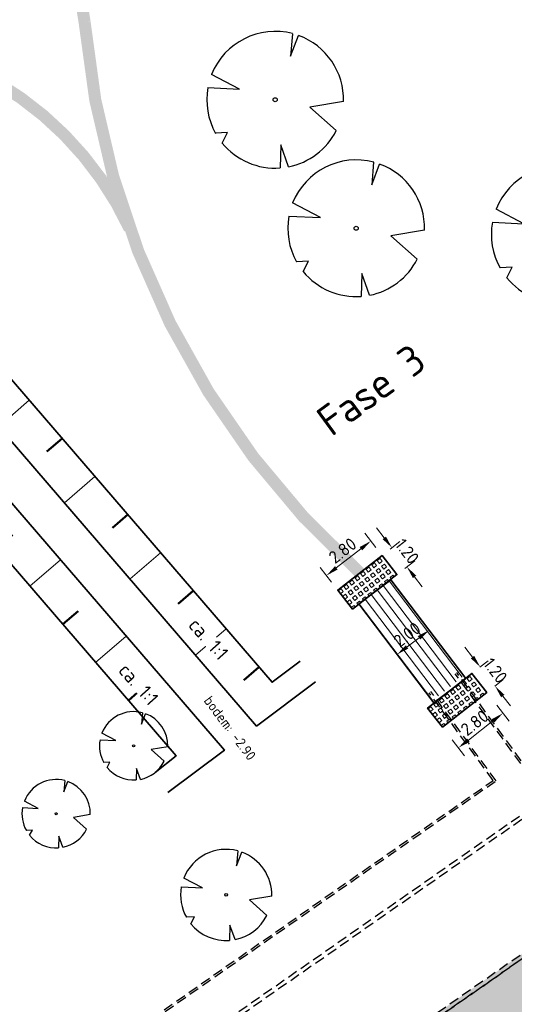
# Model space of a CAD drawing. Header units: metres. Extents: x 103263 to 106611, y 426963 to 428812.
# Tile 38 of 74: x 104373 to 104397, y 427781 to 427830. Entities that reach past the tile are written whole.
import ezdxf

# ---------------------------------------------------------------- set-up
doc = ezdxf.new("R2010")
doc.units = ezdxf.units.M
doc.linetypes.add('DASHED', pattern=[0.75, 0.5, -0.25])
for name, color, linetype, lineweight, true_color in [('loopplank', 7, 'Continuous', 0, 0x424242), ('N-WE-GR-BEPLANTING-A-250', 7, 'Continuous', 18, 0x00a500), ('N-WE-GR-GRAS-A-250', 7, 'Continuous', 18, 0x7ca500)]:
    doc.layers.add(name, color=color, linetype=linetype, lineweight=lineweight, true_color=true_color)
for name, color, linetype, lineweight in [('N-GV-GW-TALUD_TEEN-G', 3, 'Continuous', 35), ('N-WE-GR-BOOM-S', 7, 'Continuous', 25), ('N-WE-GW-HOOGTE_AFWERKHOOGTE-T25', 7, 'Continuous', 25), ('N-WE-GW-TALUD_KRUIN-G', 3, 'Continuous', 35), ('N-WE-GW-TALUDARCERING-S', 90, 'Continuous', 25), ('N-WE-GW-TALUDARCERING_KORT-G', 90, 'Continuous', 50), ('N-WE-GW-TALUDARCERING_LANG-G', 90, 'Continuous', 18), ('N-WE-KW-KUNSTWERK-DRAGLINESCHOTTEN-G', 7, 'Continuous', 35), ('N-WE-VH-KANTVERHARDING-G', 210, 'Continuous', 35), ('N-WE-VH-KANTVERHARDING-M', 7, 'Continuous', 18), ('N-WE-VH-VERHARDING_GRASBETONSTEEN-A-250', 72, 'Continuous', 18), ('toekomstig', 254, 'DASHED', 25)]:
    doc.layers.add(name, color=color, linetype=linetype, lineweight=lineweight)
doc.layers.add('N-WE-VH-VERHARDING-AP_GROEN4', color=7, linetype='Continuous', true_color=0x004700)
doc.layers.add('N-WE-VH-VERHARDING-AP_VOETPAD', color=7, linetype='Continuous', true_color=0x424242)
doc.styles.add('NLCS-ISO-M200-T25', font='NLCS-ISO.ttf', dxfattribs={"height": 0.5})
doc.styles.add('NLCS-ISO-M250-T25', font='NLCS-ISO.ttf', dxfattribs={"height": 0.625})
doc.dimstyles.new('NLCS-M250-T25-PIJL_L2_H1', dxfattribs={"dimscale": 0.25, "dimtxt": 2.5, "dimasz": 2.5, "dimexe": 2, "dimexo": 2, "dimgap": 0.7, "dimtad": 1, "dimzin": 0, "dimdsep": 46, "dimtxsty": 'NLCS-ISO-M250-T25', "dimcen": 0, "dimdle": 2, "dimclrd": 256, "dimclre": 256, "dimclrt": 256, "dimadec": 1, "dimazin": 0, "dimtfac": 1, "dimtdec": 3, "dimtofl": 0, "dimtmove": 0, "dimatfit": 3, "dimfxl": 2, "dimfxlon": 1, "dimtfillclr": 256, "dimtolj": 1, "dimtzin": 0, "dimlwd": -1, "dimlwe": -1, "dimarcsym": 0})

# ---------------------------------------------------------------- blocks, each defined once
blk = doc.blocks.new('*U346')
at = {"ltscale": 20, "flags": 128}
for points in [[(0.579, 2.19), (0.513, 1.443), (0.778, 2.128)], [(-2.229, 0.403), (-1.184, 0.353), (-2.105, 0.838)], [(2.265, -0.058), (1.153, -0.248), (2.022, -1.021)], [(-1.754, -1.434), (-1.576, -1.088), (-1.973, -1.113)], [(0.446, -2.221), (0.189, -1.499), (0.162, -2.26)]]:
    blk.add_lwpolyline(points, dxfattribs=at)
blk.add_lwpolyline([(2.265, -0.058, 0.321944), (0.778, 2.128, 0.321944)], format="xyb", dxfattribs=at)
blk.add_circle((0, 0), 0.0675)
at = {"ltscale": 20}
for start, end in [(75.1844, 158.299), (169.749, 209.4302), (219.2667, 274.1068), (281.3601, 333.2046)]:
    blk.add_arc((0, 0), 2.266, start, end, dxfattribs=at)
blk = doc.blocks.new('*U227')
at = {"ltscale": 20, "flags": 128}
for points in [[(0.579, 2.19), (0.513, 1.443), (0.778, 2.128)], [(-2.229, 0.403), (-1.184, 0.353), (-2.105, 0.838)], [(2.265, -0.058), (1.153, -0.248), (2.022, -1.021)], [(-1.754, -1.434), (-1.576, -1.088), (-1.973, -1.113)], [(0.446, -2.221), (0.189, -1.499), (0.162, -2.26)]]:
    blk.add_lwpolyline(points, dxfattribs=at)
blk.add_lwpolyline([(2.265, -0.058, 0.321944), (0.778, 2.128, 0.321944)], format="xyb", dxfattribs=at)
blk.add_circle((0, 0), 0.0675)
at = {"ltscale": 20}
for start, end in [(75.18441, 158.29895), (169.74905, 209.43023), (281.36007, 333.20465), (219.26669, 274.10684)]:
    blk.add_arc((0, 0), 2.266, start, end, dxfattribs=at)
blk = doc.blocks.new('*U228')
at = {"ltscale": 20, "flags": 128}
for points in [[(0.579, 2.19), (0.513, 1.443), (0.778, 2.128)], [(-2.229, 0.403), (-1.184, 0.353), (-2.105, 0.838)], [(2.265, -0.058), (1.153, -0.248), (2.022, -1.021)], [(-1.754, -1.434), (-1.576, -1.088), (-1.973, -1.113)], [(0.446, -2.221), (0.189, -1.499), (0.162, -2.26)]]:
    blk.add_lwpolyline(points, dxfattribs=at)
blk.add_lwpolyline([(2.265, -0.058, 0.321944), (0.778, 2.128, 0.321944)], format="xyb", dxfattribs=at)
blk.add_circle((0, 0), 0.0675)
at = {"ltscale": 20}
for start, end in [(75.1844, 158.299), (169.749, 209.4302), (281.3601, 333.2046), (219.2667, 274.1068)]:
    blk.add_arc((0, 0), 2.266, start, end, dxfattribs=at)
blk = doc.blocks.new('*U229')
at = {"ltscale": 20, "flags": 128}
for points in [[(0.579, 2.19), (0.513, 1.443), (0.778, 2.128)], [(-2.229, 0.403), (-1.184, 0.353), (-2.105, 0.838)], [(2.265, -0.058), (1.153, -0.248), (2.022, -1.021)], [(-1.754, -1.434), (-1.576, -1.088), (-1.973, -1.113)], [(0.446, -2.221), (0.189, -1.499), (0.162, -2.26)]]:
    blk.add_lwpolyline(points, dxfattribs=at)
blk.add_lwpolyline([(2.265, -0.058, 0.321944), (0.778, 2.128, 0.321944)], format="xyb", dxfattribs=at)
blk.add_circle((0, 0), 0.0675)
at = {"ltscale": 20}
for start, end in [(75.1844, 158.299), (169.749, 209.4302), (281.3601, 333.2046), (219.2667, 274.1068)]:
    blk.add_arc((0, 0), 2.266, start, end, dxfattribs=at)
blk = doc.blocks.new('*U106')
at = {"ltscale": 20, "flags": 128}
for points in [[(0.579, 2.19), (0.513, 1.443), (0.778, 2.128)], [(-2.229, 0.403), (-1.184, 0.353), (-2.105, 0.838)], [(2.265, -0.058), (1.153, -0.248), (2.022, -1.021)], [(-1.754, -1.434), (-1.576, -1.088), (-1.973, -1.113)], [(0.446, -2.221), (0.189, -1.499), (0.162, -2.26)]]:
    blk.add_lwpolyline(points, dxfattribs=at)
blk.add_lwpolyline([(2.265, -0.058, 0.321944), (0.778, 2.128, 0.321944)], format="xyb", dxfattribs=at)
blk.add_circle((0, 0), 0.0675)
at = {"ltscale": 20}
for start, end in [(75.18441, 158.29895), (169.74905, 209.43023), (281.36007, 333.20465), (219.26669, 274.10684)]:
    blk.add_arc((0, 0), 2.266, start, end, dxfattribs=at)
blk = doc.blocks.new('*U119')
at = {"ltscale": 20, "flags": 128}
for points in [[(0.579, 2.19), (0.513, 1.443), (0.778, 2.128)], [(-2.229, 0.403), (-1.184, 0.353), (-2.105, 0.838)], [(2.265, -0.058), (1.153, -0.248), (2.022, -1.021)], [(-1.754, -1.434), (-1.576, -1.088), (-1.973, -1.113)], [(0.446, -2.221), (0.189, -1.499), (0.162, -2.26)]]:
    blk.add_lwpolyline(points, dxfattribs=at)
blk.add_lwpolyline([(2.265, -0.058, 0.321944), (0.778, 2.128, 0.321944)], format="xyb", dxfattribs=at)
blk.add_circle((0, 0), 0.0675)
at = {"ltscale": 20}
for start, end in [(75.1844, 158.299), (169.749, 209.4302), (281.3601, 333.2046), (219.2667, 274.1068)]:
    blk.add_arc((0, 0), 2.266, start, end, dxfattribs=at)
blk = doc.blocks.new('*U50')
at = {"layer": 'N-WE-GW-TALUDARCERING_KORT-G', "ltscale": 0.1}
for p, q in [((104353.764, 427835.701), (104353.213, 427836.416)), ((104355.363, 427832.082), (104354.605, 427831.43)), ((104358.625, 427828.293), (104357.867, 427827.64)), ((104361.887, 427824.503), (104361.129, 427823.851)), ((104365.149, 427820.714), (104364.391, 427820.061)), ((104368.41, 427816.924), (104367.652, 427816.272)), ((104371.672, 427813.135), (104370.914, 427812.482)), ((104374.934, 427809.345), (104374.176, 427808.693)), ((104378.196, 427805.555), (104377.438, 427804.903)), ((104381.458, 427801.766), (104380.7, 427801.114)), ((104384.719, 427797.976), (104383.962, 427797.324))]:
    blk.add_line(p, q, dxfattribs=at)
at = {"layer": 'N-WE-GW-TALUDARCERING_LANG-G', "ltscale": 0.1}
for p, q in [((104353.732, 427833.977), (104352.216, 427832.672)), ((104356.994, 427830.187), (104355.478, 427828.883)), ((104360.256, 427826.398), (104358.74, 427825.093)), ((104363.518, 427822.608), (104362.002, 427821.304)), ((104366.779, 427818.819), (104365.264, 427817.514)), ((104370.041, 427815.029), (104368.525, 427813.725)), ((104373.303, 427811.24), (104371.787, 427809.935)), ((104376.565, 427807.45), (104375.049, 427806.145)), ((104379.827, 427803.661), (104378.311, 427802.356)), ((104383.089, 427799.871), (104381.573, 427798.566))]:
    blk.add_line(p, q, dxfattribs=at)
blk = doc.blocks.new('*U51')
at = {"layer": 'N-WE-GW-TALUDARCERING_KORT-G', "ltscale": 0.1}
for p, q in [((104348.875, 427830.422), (104349.633, 427831.075)), ((104352.137, 427826.633), (104352.895, 427827.285)), ((104355.399, 427822.843), (104356.157, 427823.496)), ((104358.661, 427819.054), (104359.419, 427819.706)), ((104361.922, 427815.264), (104362.68, 427815.917)), ((104365.184, 427811.475), (104365.942, 427812.127)), ((104368.446, 427807.685), (104369.204, 427808.338)), ((104371.708, 427803.896), (104372.466, 427804.548)), ((104374.97, 427800.106), (104375.728, 427800.759)), ((104378.232, 427796.317), (104378.989, 427796.969))]:
    blk.add_line(p, q, dxfattribs=at)
at = {"layer": 'N-WE-GW-TALUDARCERING_LANG-G', "ltscale": 0.1}
for p, q in [((104350.506, 427828.528), (104352.022, 427829.832)), ((104353.768, 427824.738), (104355.284, 427826.043)), ((104357.03, 427820.949), (104358.546, 427822.253)), ((104360.292, 427817.159), (104361.807, 427818.464)), ((104363.553, 427813.37), (104365.069, 427814.674)), ((104366.815, 427809.58), (104368.331, 427810.885)), ((104370.077, 427805.79), (104371.593, 427807.095)), ((104373.339, 427802.001), (104374.855, 427803.306)), ((104376.601, 427798.211), (104378.116, 427799.516))]:
    blk.add_line(p, q, dxfattribs=at)
blk = doc.blocks.new('*U52')
at = {"layer": 'N-WE-GW-TALUDARCERING_KORT-G', "ltscale": 0.1}
for p, q in [((104383.856, 427856.721), (104383.099, 427856.069)), ((104387.118, 427852.931), (104386.36, 427852.279)), ((104390.38, 427849.142), (104389.622, 427848.49)), ((104393.642, 427845.352), (104392.884, 427844.7)), ((104396.904, 427841.563), (104396.146, 427840.91)), ((104400.166, 427837.773), (104399.408, 427837.121)), ((104403.427, 427833.984), (104402.669, 427833.331)), ((104406.689, 427830.194), (104405.931, 427829.542)), ((104409.951, 427826.405), (104409.193, 427825.752)), ((104413.213, 427822.615), (104412.455, 427821.963)), ((104416.702, 427821.022), (104417.171, 427820.41))]:
    blk.add_line(p, q, dxfattribs=at)
at = {"layer": 'N-WE-GW-TALUDARCERING_LANG-G', "ltscale": 0.1}
for p, q in [((104385.487, 427854.826), (104383.972, 427853.521)), ((104388.749, 427851.037), (104387.233, 427849.732)), ((104392.011, 427847.247), (104390.495, 427845.942)), ((104395.273, 427843.458), (104393.757, 427842.153)), ((104398.535, 427839.668), (104397.019, 427838.363)), ((104401.796, 427835.879), (104400.281, 427834.574)), ((104405.058, 427832.089), (104403.542, 427830.784)), ((104408.32, 427828.299), (104406.804, 427826.995)), ((104411.582, 427824.51), (104410.066, 427823.205)), ((104414.844, 427820.72), (104413.328, 427819.416))]:
    blk.add_line(p, q, dxfattribs=at)
blk = doc.blocks.new('*U53')
at = {"layer": 'N-WE-GW-TALUDARCERING_KORT-G', "ltscale": 0.1}
for p, q in [((104378.572, 427853.663), (104379.33, 427854.316)), ((104381.834, 427849.874), (104382.591, 427850.526)), ((104385.095, 427846.084), (104385.853, 427846.737)), ((104388.357, 427842.295), (104389.115, 427842.947)), ((104391.619, 427838.505), (104392.377, 427839.158)), ((104394.881, 427834.716), (104395.639, 427835.368)), ((104398.143, 427830.926), (104398.901, 427831.579)), ((104401.404, 427827.137), (104402.162, 427827.789)), ((104404.666, 427823.347), (104405.424, 427824)), ((104407.928, 427819.558), (104408.686, 427820.21)), ((104409.997, 427815.895), (104410.438, 427815.313))]:
    blk.add_line(p, q, dxfattribs=at)
at = {"layer": 'N-WE-GW-TALUDARCERING_LANG-G', "ltscale": 0.1}
for p, q in [((104380.203, 427851.769), (104381.718, 427853.073)), ((104383.464, 427847.979), (104384.98, 427849.284)), ((104386.726, 427844.19), (104388.242, 427845.494)), ((104389.988, 427840.4), (104391.504, 427841.705)), ((104393.25, 427836.611), (104394.766, 427837.915)), ((104396.512, 427832.821), (104398.028, 427834.126)), ((104399.774, 427829.031), (104401.289, 427830.336)), ((104403.035, 427825.242), (104404.551, 427826.547)), ((104406.297, 427821.452), (104407.813, 427822.757)), ((104409.559, 427817.663), (104411.075, 427818.968))]:
    blk.add_line(p, q, dxfattribs=at)
blk = doc.blocks.new('*D489')
at = {"layer": 'Defpoints', "color": 0, "ltscale": 0.1, "transparency": 16777216}
for p in [(104392.976, 427800.073), (104393.175, 427799.81), (104391.382, 427798.865)]:
    blk.add_point(p, dxfattribs=at)
at = {"layer": 'N-WE-VH-KANTVERHARDING-M', "ltscale": 0.1, "transparency": 16777216}
for p, q in [((104393.175, 427799.81), (104393.477, 427799.411)), ((104392.08, 427798.979), (104392.677, 427799.432)), ((104391.582, 427798.601), (104391.884, 427798.203))]:
    blk.add_line(p, q, dxfattribs=at)
for points in [[(104392.614, 427799.515), (104392.74, 427799.349), (104393.175, 427799.81)], [(104392.017, 427799.062), (104392.143, 427798.896), (104391.582, 427798.601)]]:
    blk.add_solid(points, dxfattribs=at)
at = {"layer": 'N-WE-VH-KANTVERHARDING-M', "ltscale": 0.1, "transparency": 16777216, "insert": (104392.084, 427799.594), "char_height": 0.625, "attachment_point": 5, "rotation": 37.1769, "style": 'NLCS-ISO-M250-T25'}
blk.add_mtext('\\A1;2.00', dxfattribs=at)
blk = doc.blocks.new('*D490')
at = {"layer": 'Defpoints', "color": 0, "ltscale": 0.1, "transparency": 16777216}
for p in [(104390.843, 427803.523), (104391.335, 427803.906), (104391.58, 427802.576)]:
    blk.add_point(p, dxfattribs=at)
at = {"layer": 'N-WE-VH-KANTVERHARDING-M', "ltscale": 0.1, "transparency": 16777216}
for p, q in [((104390.951, 427804.399), (104390.567, 427804.892)), ((104391.238, 427803.83), (104391.729, 427804.212)), ((104391.974, 427802.883), (104392.466, 427803.265)), ((104392.455, 427802.465), (104392.839, 427801.972))]:
    blk.add_line(p, q, dxfattribs=at)
for points in [[(104391.033, 427804.463), (104390.869, 427804.335), (104391.335, 427803.906)], [(104392.537, 427802.529), (104392.373, 427802.401), (104392.071, 427802.958)]]:
    blk.add_solid(points, dxfattribs=at)
at = {"layer": 'N-WE-VH-KANTVERHARDING-M', "ltscale": 0.1, "transparency": 16777216, "insert": (104392.088, 427803.731), "char_height": 0.625, "attachment_point": 5, "rotation": 307.8725, "style": 'NLCS-ISO-M250-T25'}
blk.add_mtext('\\A1;1.20', dxfattribs=at)
blk = doc.blocks.new('*D491')
at = {"layer": 'Defpoints', "color": 0, "ltscale": 0.1, "transparency": 16777216}
for p in [(104390.282, 427804.244), (104390.843, 427803.523), (104388.633, 427801.804)]:
    blk.add_point(p, dxfattribs=at)
at = {"layer": 'N-WE-VH-KANTVERHARDING-M', "ltscale": 0.1, "transparency": 16777216}
for p, q in [((104390.536, 427803.918), (104389.975, 427804.639)), ((104388.565, 427802.909), (104389.789, 427803.86)), ((104388.326, 427802.199), (104387.765, 427802.92))]:
    blk.add_line(p, q, dxfattribs=at)
for points in [[(104389.725, 427803.942), (104389.853, 427803.778), (104390.282, 427804.244)], [(104388.501, 427802.991), (104388.629, 427802.826), (104388.072, 427802.525)]]:
    blk.add_solid(points, dxfattribs=at)
at = {"layer": 'N-WE-VH-KANTVERHARDING-M', "ltscale": 0.1, "transparency": 16777216, "insert": (104388.878, 427803.769), "char_height": 0.625, "attachment_point": 5, "rotation": 37.8725, "style": 'NLCS-ISO-M250-T25'}
blk.add_mtext('\\A1;2.80', dxfattribs=at)
blk = doc.blocks.new('*D492')
at = {"layer": 'Defpoints', "color": 0, "ltscale": 0.1, "transparency": 16777216}
for p in [(104396.045, 427796.712), (104396.846, 427795.682), (104393.835, 427794.993)]:
    blk.add_point(p, dxfattribs=at)
at = {"layer": 'N-WE-VH-KANTVERHARDING-M', "ltscale": 0.1, "transparency": 16777216}
for p, q in [((104396.539, 427796.077), (104397.153, 427795.287)), ((104395.129, 427794.347), (104396.352, 427795.298)), ((104394.329, 427794.358), (104394.942, 427793.568))]:
    blk.add_line(p, q, dxfattribs=at)
for points in [[(104396.288, 427795.381), (104396.416, 427795.216), (104396.846, 427795.682)], [(104395.065, 427794.429), (104395.193, 427794.265), (104394.636, 427793.963)]]:
    blk.add_solid(points, dxfattribs=at)
at = {"layer": 'N-WE-VH-KANTVERHARDING-M', "ltscale": 0.1, "transparency": 16777216, "insert": (104395.441, 427795.207), "char_height": 0.625, "attachment_point": 5, "rotation": 37.8725, "style": 'NLCS-ISO-M250-T25'}
blk.add_mtext('\\A1;2.80', dxfattribs=at)
blk = doc.blocks.new('*D493')
at = {"layer": 'Defpoints', "color": 0, "ltscale": 0.1, "transparency": 16777216}
for p in [(104395.308, 427797.659), (104396.045, 427796.712), (104396.455, 427797.031)]:
    blk.add_point(p, dxfattribs=at)
at = {"layer": 'N-WE-VH-KANTVERHARDING-M', "ltscale": 0.1, "transparency": 16777216}
for p, q in [((104395.335, 427798.471), (104394.951, 427798.965)), ((104395.703, 427797.966), (104396.113, 427798.285)), ((104396.44, 427797.019), (104396.85, 427797.338)), ((104396.839, 427796.537), (104397.223, 427796.044))]:
    blk.add_line(p, q, dxfattribs=at)
for points in [[(104395.417, 427798.535), (104395.253, 427798.407), (104395.719, 427797.978)], [(104396.921, 427796.601), (104396.757, 427796.473), (104396.455, 427797.031)]]:
    blk.add_solid(points, dxfattribs=at)
at = {"layer": 'N-WE-VH-KANTVERHARDING-M', "ltscale": 0.1, "transparency": 16777216, "insert": (104396.472, 427797.804), "char_height": 0.625, "attachment_point": 5, "rotation": 307.8725, "style": 'NLCS-ISO-M250-T25'}
blk.add_mtext('\\A1;1.20', dxfattribs=at)

msp = doc.modelspace()

# ---------------------------------------------------------------- hatches: boundary and pattern name
at = {"layer": 'loopplank'}
h = msp.add_hatch(dxfattribs=at)
h.set_pattern_fill('ANSI31', color=256, scale=3, angle=82.1569)
h.set_pattern_definition([(127.15687295, (-26241.21474, 7267.34155), (-0.29886929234, -0.22649977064), [])])
h.paths.add_polyline_path([(104393.191, 427796.174), (104394.901, 427797.534), (104391.271, 427802.32), (104389.678, 427801.112)])
at = {"layer": 'N-WE-GR-BEPLANTING-A-250'}
h = msp.add_hatch(dxfattribs=at)
h.set_pattern_fill('AGR-BEPLANTING_SOORT_01', color=256, scale=0.2, style=0, pattern_type=2)
h.set_pattern_definition([(60, (104639.9556, 427910.1806), (-0.5773504, 0.9999998), [0.288676, -0.866026]), (120, (104639.9556, 427910.1806), (-1.1547004, -2e-07), [0.288676, -0.866026]), (270, (104639.95565, 427910.18064), (0.57735, -1), [0.25, -1.75])])
edge = h.paths.add_edge_path()
edge.add_line((104659.33, 427926.461), (104651.723, 427930.161))
edge.add_line((104651.723, 427930.161), (104630.494, 427940.377))
edge.add_line((104630.494, 427940.377), (104615.821, 427939.216))
edge.add_line((104615.821, 427939.216), (104614.238, 427936.942))
edge.add_line((104614.238, 427936.942), (104618.901, 427931.767))
edge.add_line((104618.901, 427931.767), (104620.001, 427927.102))
edge.add_line((104620.001, 427927.102), (104630.09, 427928.171))
edge.add_line((104630.09, 427928.171), (104636.288, 427922.296))
edge.add_line((104636.288, 427922.296), (104635.626, 427916.445))
edge.add_line((104635.626, 427916.445), (104649.327, 427918.542))
edge.add_line((104649.327, 427918.542), (104660.637, 427913.992))
edge.add_line((104660.637, 427913.992), (104663.613, 427914.901))
edge.add_line((104663.613, 427914.901), (104665.801, 427914.176))
edge.add_line((104665.801, 427914.176), (104667.1, 427911.864))
edge.add_line((104667.1, 427911.864), (104668.62, 427908.935))
edge.add_line((104668.62, 427908.935), (104670.709, 427905.029))
edge.add_line((104670.709, 427905.029), (104666.141, 427898.787))
edge.add_line((104666.141, 427898.787), (104659.394, 427895.168))
edge.add_line((104659.394, 427895.168), (104659.885, 427894.606))
edge.add_arc((2471945.486, 2366238.399), 3059610.724, 219.310766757, 219.311095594)
edge.add_arc((104633.177, 427844.621), 52.499, 34.4665, 43.8921, ccw=False)
edge.add_arc((104561.264, 427811.91), 131.021, 20.52501, 28.45236, ccw=False)
edge.add_arc((104687.252, 427859.058), 3.5, 200.2205, 290.1775)
edge.add_arc((104734.333, 427775.806), 92.191, 116.25825, 119.84127, ccw=False)
edge.add_line((104693.547, 427858.483), (104693.719, 427859.706))
edge.add_line((104693.719, 427859.706), (104675.355, 427897.713))
edge.add_line((104675.355, 427897.713), (104665.269, 427916.348))
edge.add_line((104665.269, 427916.348), (104661.135, 427923.401))
edge.add_line((104661.135, 427923.401), (104659.33, 427926.461))
edge = h.paths.add_edge_path()
edge.add_line((104670.155, 427924.725), (104658.918, 427940.306))
edge.add_line((104658.918, 427940.306), (104653.228, 427936.582))
edge.add_arc((104651.49, 427939.148), 3.1, 210.7823, 304.1096, ccw=False)
edge.add_arc((104006.721, 427555.058), 747.402, 30.782318, 33.226245)
edge.add_line((104631.932, 427964.594), (104627.986, 427961.768))
edge.add_line((104627.986, 427961.768), (104626.318, 427960.551))
edge.add_line((104626.318, 427960.551), (104625.97, 427960.946))
edge.add_line((104625.97, 427960.946), (104624.14, 427949.098))
edge.add_line((104624.14, 427949.098), (104623.843, 427947.174))
edge.add_line((104623.843, 427947.174), (104618.568, 427941.942))
edge.add_line((104618.568, 427941.942), (104631.166, 427942.938))
edge.add_line((104631.166, 427942.938), (104634.784, 427941.178))
edge.add_line((104634.784, 427941.178), (104651.566, 427933.017))
edge.add_line((104651.566, 427933.017), (104660.886, 427928.485))
edge.add_line((104660.886, 427928.485), (104667.484, 427917.521))
edge.add_line((104667.484, 427917.521), (104673.544, 427906.582))
edge.add_line((104673.544, 427906.582), (104680.594, 427892.683))
edge.add_line((104680.594, 427892.683), (104687.997, 427877.313))
edge.add_line((104687.997, 427877.313), (104695.985, 427860.764))
edge.add_line((104695.985, 427860.764), (104701.345, 427863.409))
edge.add_line((104701.345, 427863.409), (104685.833, 427895.579))
edge.add_line((104685.833, 427895.579), (104682.011, 427903.447))
edge.add_line((104682.011, 427903.447), (104677.897, 427911.161))
edge.add_line((104677.897, 427911.161), (104670.155, 427924.725))
h = msp.add_hatch(dxfattribs=at)
h.set_pattern_fill('AGR-BEPLANTING_SOORT_01', color=256, scale=0.2, style=0, pattern_type=2)
h.set_pattern_definition([(60, (104664.6893, 427702.1373), (-0.5773504, 0.9999998), [0.288676, -0.866026]), (120, (104664.6893, 427702.1373), (-1.1547004, -2e-07), [0.288676, -0.866026]), (270, (104664.6893, 427702.1373), (0.57735, -1), [0.25, -1.75])])
edge = h.paths.add_edge_path()
edge.add_line((104373.421, 427724.642), (104370.132, 427721.738))
edge.add_line((104370.132, 427721.738), (104368.673, 427720.936))
edge.add_line((104368.673, 427720.936), (104358.783, 427715.558))
edge.add_line((104358.783, 427715.558), (104347.434, 427709.378))
edge.add_line((104347.434, 427709.378), (104337.53, 427717.091))
edge.add_line((104337.53, 427717.091), (104320.601, 427692.32))
edge.add_line((104320.601, 427692.32), (104315.844, 427682.167))
edge.add_line((104315.844, 427682.167), (104328.56, 427666.473))
edge.add_line((104328.56, 427666.473), (104331.724, 427666.489))
edge.add_line((104331.724, 427666.489), (104334.653, 427669.211))
edge.add_line((104334.653, 427669.211), (104333.629, 427670.508))
edge.add_arc((104330.772, 427672.995), 3.788, 225.0633, 318.9655, ccw=False)
edge.add_line((104328.096, 427670.313), (104326.15, 427672.386))
edge.add_line((104326.15, 427672.386), (104325.833, 427672.783))
edge.add_line((104325.833, 427672.783), (104319.092, 427681.241))
edge.add_arc((104320.265, 427682.176), 1.5, 129.5168, 218.5539, ccw=False)
edge.add_line((104319.31, 427683.333), (104319.424, 427683.427))
edge.add_arc((104320.379, 427682.27), 1.5, 39.5168, 129.5168, ccw=False)
edge.add_line((104321.536, 427683.225), (104327.032, 427676.656))
edge.add_line((104327.032, 427676.656), (104327.728, 427677.296))
edge.add_arc((104319.444, 427686.849), 12.644, 310.9292, 339.425)
edge.add_arc((104360.268, 427671.929), 30.822, 145.2639, 160.1291, ccw=False)
edge.add_line((104334.939, 427689.491), (104372.004, 427717.013))
edge.add_line((104372.004, 427717.013), (104372.004, 427717.013))
edge.add_line((104372.004, 427717.013), (104423.569, 427755.301))
edge.add_line((104423.569, 427755.301), (104429.992, 427760.07))
edge.add_line((104429.992, 427760.07), (104462.601, 427787.301))
edge.add_line((104462.601, 427787.301), (104473.488, 427799.642))
edge.add_line((104473.488, 427799.642), (104480.532, 427807.002))
edge.add_line((104480.532, 427807.002), (104480.283, 427808.655))
edge.add_arc((104482.291, 427798.327), 10.521, 99.6815, 101.0038, ccw=False)
edge.add_arc((104573.81, 427821.343), 94.142, 186.39699, 187.71925, ccw=False)
edge.add_line((104480.255, 427810.854), (104466.653, 427797.844))
edge.add_line((104466.653, 427797.844), (104445.943, 427785.042))
edge.add_line((104445.943, 427785.042), (104422.662, 427761.514))
edge.add_line((104422.662, 427761.514), (104420.699, 427759.53))
edge.add_line((104420.699, 427759.53), (104391.004, 427740.163))
edge.add_line((104391.004, 427740.163), (104373.421, 427724.642))
at = {"layer": 'N-WE-GR-GRAS-A-250'}
h = msp.add_hatch(dxfattribs=at)
h.set_pattern_fill('AGR-GRAS_01-SO', color=256, scale=0.05, angle=-43.6709, pattern_type=2)
h.set_pattern_definition([(316.32905, (106059.6699, 428587.616), (1.7672914, 0.0410021), [0.15, -1]), (1.32905, (106060.2042, 428587.4516), (1.508993, 1.7854803), [0.15, -1]), (346.32905, (106059.8458, 428587.6555), (1.3156844, 0.9664236), [0.15, -1]), (331.329054, (106060.3735, 428587.7738), (0.97400668, 0.32219712), [0.15, -1]), (91.329054, (106061.54083, 428589.2862), (-0.58708173, -0.5637686), [0.15, -1]), (106.329054, (106061.1001, 428586.9419), (-0.3111394, -0.7163744), [0.15, -1]), (121.329054, (106059.9214, 428587.445), (-0.4753753, -0.75763997), [0.15, -1]), (41.329054, (106060.3768, 428587.6324), (0.1086562, 1.6935743), [0.15, -1]), (56.329054, (106059.6699, 428587.616), (-0.33337545, 1.6639894), [0.15, -1])])
edge = h.paths.add_edge_path(flags=16)
edge.add_arc((104300.274, 427708.383), 2.533, 42.5652, 200.8225)
edge.add_line((104297.907, 427707.483), (104313.336, 427687.643))
edge.add_arc((104313.702, 427691.081), 3.457, 263.9251, 356.1721)
edge.add_line((104317.152, 427690.85), (104302.14, 427710.097))
edge = h.paths.add_edge_path()
edge.add_line((104367.348, 427762.484), (104295.731, 427709.987))
edge.add_arc((104297.482, 427709.571), 1.8, 166.636, 217.9526)
edge.add_line((104296.063, 427708.464), (104297.238, 427706.957))
edge.add_line((104297.238, 427706.957), (104297.08, 427706.834))
edge.add_line((104297.08, 427706.834), (104314.116, 427684.371))
edge.add_line((104314.116, 427684.371), (104318.423, 427693.565))
edge.add_line((104318.423, 427693.565), (104335.74, 427718.834))
edge.add_line((104335.74, 427718.834), (104341.937, 427728.655))
edge.add_line((104341.937, 427728.655), (104344.71, 427733.023))
edge.add_line((104344.71, 427733.023), (104347.603, 427736.697))
edge.add_line((104347.603, 427736.697), (104351.869, 427740.248))
edge.add_line((104351.869, 427740.248), (104360.265, 427746.041))
edge.add_line((104360.265, 427746.041), (104360.069, 427746.331))
edge.add_line((104360.069, 427746.331), (104363.362, 427748.603))
edge.add_line((104363.362, 427748.603), (104363.558, 427748.313))
edge.add_line((104363.558, 427748.313), (104373.924, 427755.466))
edge.add_line((104373.924, 427755.466), (104393.917, 427768.99))
edge.add_line((104393.917, 427768.99), (104406.285, 427780.325))
edge.add_line((104406.285, 427780.325), (104400.964, 427785.92))
edge.add_line((104400.964, 427785.92), (104396.813, 427783.026))
edge.add_line((104396.813, 427783.026), (104394.26, 427781.246))
edge.add_line((104394.26, 427781.246), (104385.778, 427775.333))
edge.add_line((104385.778, 427775.333), (104383.506, 427773.749))
edge.add_line((104383.506, 427773.749), (104373.729, 427766.932))
edge.add_line((104373.729, 427766.932), (104367.348, 427762.484))
at = {"layer": 'N-WE-VH-VERHARDING-AP_GROEN4', "ltscale": 0.1}
h = msp.add_hatch(dxfattribs=at)
h.set_pattern_fill('CROSS', color=256, scale=0.05, style=0)
edge = h.paths.add_edge_path()
edge.add_line((104616.303, 427898.411), (104514.506, 427822.823))
edge.add_line((104514.506, 427822.823), (104506.477, 427816.862))
edge.add_line((104506.477, 427816.862), (104495.436, 427811.135))
edge.add_line((104495.436, 427811.135), (104485.008, 427807.809))
edge.add_line((104485.008, 427807.809), (104485.495, 427805.863))
edge.add_line((104485.495, 427805.863), (104492.893, 427807.092))
edge.add_line((104492.893, 427807.092), (104495.359, 427807.502))
edge.add_line((104495.359, 427807.502), (104478.667, 427790.822))
edge.add_line((104478.667, 427790.822), (104467.495, 427783.521))
edge.add_line((104467.495, 427783.521), (104471.984, 427792.577))
edge.add_line((104471.984, 427792.577), (104477.22, 427800.942))
edge.add_line((104477.22, 427800.942), (104480.935, 427805.041))
edge.add_line((104480.935, 427805.041), (104485.128, 427805.802))
edge.add_line((104485.128, 427805.802), (104485.514, 427804.821))
edge.add_line((104485.514, 427804.821), (104484.481, 427807.714))
edge.add_line((104484.481, 427807.714), (104480.58, 427807.009))
edge.add_line((104480.58, 427807.009), (104473.488, 427799.642))
edge.add_line((104473.488, 427799.642), (104462.601, 427787.301))
edge.add_line((104462.601, 427787.301), (104429.992, 427760.07))
edge.add_line((104429.992, 427760.07), (104423.569, 427755.301))
edge.add_line((104423.569, 427755.301), (104334.939, 427689.491))
edge.add_arc((104360.268, 427671.929), 30.822, 145.2639, 160.1291)
edge.add_arc((104319.444, 427686.849), 12.644, 311.5939, 339.425, ccw=False)
edge.add_line((104327.838, 427677.393), (104328.453, 427676.013))
edge.add_line((104328.453, 427676.013), (104328.897, 427675.013))
edge.add_arc((104319.403, 427686.872), 15.191, 308.6803, 339.4602)
edge.add_arc((104360.268, 427671.929), 28.322, 146.0782, 160.1581, ccw=False)
edge.add_line((104336.767, 427687.734), (104371.488, 427713.515))
edge.add_line((104371.488, 427713.515), (104381.931, 427721.27))
edge.add_line((104381.931, 427721.27), (104433.496, 427759.558))
edge.add_line((104433.496, 427759.558), (104466.748, 427784.212))
edge.add_line((104466.748, 427784.212), (104467.495, 427783.521))
edge.add_line((104467.495, 427783.521), (104478.667, 427790.822))
edge.add_line((104478.667, 427790.822), (104495.359, 427807.502))
edge.add_line((104495.359, 427807.502), (104498.846, 427808.081))
edge.add_line((104498.846, 427808.081), (104506.801, 427813.988))
edge.add_line((104506.801, 427813.988), (104507.567, 427814.557))
edge.add_line((104507.567, 427814.557), (104508.072, 427817.976))
edge.add_line((104508.072, 427817.976), (104506.477, 427816.862))
edge.add_line((104506.477, 427816.862), (104514.506, 427822.823))
edge.add_line((104514.506, 427822.823), (104518.01, 427822.311))
edge.add_line((104518.01, 427822.311), (104547.643, 427844.315))
edge.add_line((104547.643, 427844.315), (104558.086, 427852.07))
edge.add_line((104558.086, 427852.07), (104615.787, 427894.914))
edge.add_line((104615.787, 427894.914), (104616.303, 427898.411))
at = {"layer": 'N-WE-VH-VERHARDING_GRASBETONSTEEN-A-250', "ltscale": 0.1, "transparency": 33554541}
h = msp.add_hatch(dxfattribs=at)
h.set_pattern_fill('AVH-GRASBETONSTEEN_02-SO', color=256, scale=0.25, angle=82.8725, pattern_type=2)
h.set_pattern_definition([(127.87246945, (284809.52824, 25944.14263), (-0.27628270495, -0.21486709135), [0.175, -0.175]), (217.87246945, (284809.52824, 25944.14263), (0.21486709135, -0.27628270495), [0.175, -0.175]), (127.87246945, (284809.3901, 25944.0352), (-0.27628270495, -0.21486709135), [0.175, -0.175]), (217.87246945, (284809.4208, 25944.28077), (0.21486709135, -0.27628270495), [0.175, -0.175])])
h.paths.add_polyline_path([(104389.369, 427800.857), (104391.58, 427802.576), (104390.843, 427803.523), (104388.633, 427801.804)])
h = msp.add_hatch(dxfattribs=at)
h.set_pattern_fill('AVH-GRASBETONSTEEN_02-SO', color=256, scale=0.25, angle=82.8725, pattern_type=2)
h.set_pattern_definition([(127.87246945, (284813.99384, 25938.2786), (-0.27628270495, -0.21486709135), [0.175, -0.175]), (217.87246945, (284813.99384, 25938.2786), (0.21486709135, -0.27628270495), [0.175, -0.175]), (127.87246945, (284813.8557, 25938.17117), (-0.27628270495, -0.21486709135), [0.175, -0.175]), (217.87246945, (284813.8864, 25938.41674), (0.21486709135, -0.27628270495), [0.175, -0.175])])
h.paths.add_polyline_path([(104393.835, 427794.993), (104396.045, 427796.712), (104395.308, 427797.659), (104393.098, 427795.94)])

# ---------------------------------------------------------------- linework, layer by layer
at = {"layer": 'N-GV-GW-TALUD_TEEN-G', "ltscale": 10, "flags": 128}
for points in [[(104387.538, 427797.242), (104384.604, 427795.044), (104350.094, 427835.138), (104350.066, 427835.175), (104352.876, 427837.291)], [(104380.196, 427791.741), (104383, 427793.842), (104348.482, 427833.945), (104345.875, 427831.923)]]:
    msp.add_lwpolyline(points, dxfattribs=at)
at = {"layer": 'N-WE-GW-TALUD_KRUIN-G', "ltscale": 0.1}
for points in [[(104353.963, 427835.855), (104352.852, 427835), (104385.372, 427797.219), (104386.764, 427798.275)], [(104347.082, 427830.558), (104348.09, 427831.334), (104380.597, 427793.568), (104379.554, 427792.733)]]:
    msp.add_lwpolyline(points, dxfattribs=at)
at = {"layer": 'N-WE-KW-KUNSTWERK-DRAGLINESCHOTTEN-G'}
msp.add_lwpolyline([(104393.407, 427796.195), (104395, 427797.404), (104391.271, 427802.32), (104389.678, 427801.112)], close=True, dxfattribs=at)
at = {"layer": 'N-WE-VH-KANTVERHARDING-G', "ltscale": 0.1}
for points in [[(104389.369, 427800.857), (104391.58, 427802.576), (104390.843, 427803.523), (104388.633, 427801.804)], [(104393.835, 427794.993), (104396.045, 427796.712), (104395.308, 427797.659), (104393.098, 427795.94)]]:
    msp.add_lwpolyline(points, close=True, dxfattribs=at)
at = {"layer": 'N-WE-VH-VERHARDING-AP_VOETPAD', "const_width": 0.6}
for points in [[(104389.738, 427802.663, -0.189136), (104376.052, 427830.051, 0.127471), (104369.899, 427845.976, -0.602813)], [(104362.135, 427826.821), (104363.314, 427827.716, -0.313651), (104369.903, 427828.067), (104370.428, 427827.716, -0.17434), (104378.295, 427819.766, 16.494827)]]:
    msp.add_lwpolyline(points, format="xyb", dxfattribs=at)
at = {"layer": 'toekomstig', "flags": 128}
for points in [[(104364.035, 427767.123), (104400.028, 427792.216, 0.025474), (104404.035, 427795.324), (104438.07, 427824.619, -0.043514), (104445.924, 427830.271), (104472.076, 427845.832), (104481.979, 427851.742), (104484.066, 427852.983, 0.064102), (104494.074, 427860.828), (104518.041, 427885.153, -0.042341), (104525.194, 427891.278), (104574.782, 427926.946, 0.042048), (104581.136, 427932.381), (104602.484, 427953.997, -0.049107), (104610.878, 427960.974), (104619.073, 427966.525, 0.207513), (104621.165, 427969.816)], [(104364.149, 427766.959), (104400.142, 427792.052, 0.025474), (104404.165, 427795.172), (104438.2, 427824.468, -0.043514), (104446.026, 427830.099), (104475.022, 427847.352)], [(104475.847, 427841.443), (104448.839, 427825.373, 0.043514), (104441.788, 427820.299), (104407.753, 427791.004, -0.025474), (104403.288, 427787.54), (104367.348, 427762.484)], [(104475.949, 427841.271), (104448.941, 427825.201, 0.043514), (104441.918, 427820.148), (104407.884, 427790.852, -0.025474), (104403.402, 427787.376), (104367.463, 427762.32)], [(104410.151, 427792.804), (104407.884, 427790.852, -0.025474), (104403.402, 427787.376), (104396.813, 427782.782)]]:
    msp.add_lwpolyline(points, format="xyb", dxfattribs=at)
for points in [[(104397.736, 427793.178), (104394.474, 427797.642)], [(104397.757, 427793.317), (104394.555, 427797.701)], [(104396.365, 427792.341), (104393.182, 427796.698)], [(104396.505, 427792.32), (104393.263, 427796.757)], [(104362.777, 427768.927), (104396.364, 427792.343)], [(104362.834, 427768.845), (104396.505, 427792.32)], [(104383.552, 427773.537), (104396.813, 427782.782)]]:
    msp.add_lwpolyline(points, dxfattribs=at)

# ---------------------------------------------------------------- block references
at = {"layer": 'N-WE-GR-BOOM-S'}
for name, p, xscale, yscale, zscale in [('*U119', (104385.526, 427826.183), 1.499999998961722, 1.499999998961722, 1.499999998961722), ('*U229', (104389.553, 427819.793), 1.499999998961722, 1.499999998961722, 1.499999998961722), ('*U228', (104399.67, 427819.488), 1.499999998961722, 1.499999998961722, 1.499999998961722), ('*U227', (104378.492, 427794.06), 0.7499999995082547, 0.7499999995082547, 0.7499999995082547), ('*U106', (104374.638, 427790.686), 0.7499999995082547, 0.7499999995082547, 0.7499999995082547)]:
    msp.add_blockref(name, p, dxfattribs=dict(at, xscale=xscale, yscale=yscale, zscale=zscale))
msp.add_blockref('*U346', (104383.09, 427786.647), dxfattribs=at)
at = {"layer": 'N-WE-GW-TALUDARCERING-S', "ltscale": 0.1}
for name in ['*U52', '*U53', '*U50', '*U51']:
    msp.add_blockref(name, (0, 0), dxfattribs=at)

# ---------------------------------------------------------------- dimensions: what is measured, and where the dimension line sits
at = {"layer": 'N-WE-VH-KANTVERHARDING-M', "ltscale": 0.1}
for p1, p2, distance, picture, middle in [((104388.633, 427801.804), (104390.843, 427803.523), 0.913, '*D491', (104388.878, 427803.769)), ((104391.382, 427798.865), (104392.976, 427800.073), -0.331, '*D489', (104392.084, 427799.594)), ((104393.835, 427794.993), (104396.045, 427796.712), -1.304, '*D492', (104395.441, 427795.207))]:
    dim = msp.add_aligned_dim(p1=p1, p2=p2, distance=distance, dimstyle='NLCS-M250-T25-PIJL_L2_H1', dxfattribs=at)
    dim.commit()
    dim.dimension.update_dxf_attribs({"geometry": picture, "text_midpoint": middle})
for base, p1, p2, angle, picture, middle in [((104391.335, 427803.906), (104391.58, 427802.576), (104390.843, 427803.523), 127.8725, '*D490', (104391.703, 427803.432)), ((104396.455, 427797.031), (104395.308, 427797.659), (104396.045, 427796.712), 307.8725, '*D493', (104396.087, 427797.504))]:
    dim = msp.add_linear_dim(base=base, p1=p1, p2=p2, angle=angle, dimstyle='NLCS-M250-T25-PIJL_L2_H1', dxfattribs=at)
    dim.commit()
    dim.dimension.update_dxf_attribs({"geometry": picture, "text_midpoint": middle, "dimtype": 161})

# ---------------------------------------------------------------- next in the draw order: texts
at = {"layer": 'N-WE-GW-HOOGTE_AFWERKHOOGTE-T25', "attachment_point": 1, "style": 'NLCS-ISO-M200-T25', "bg_fill": 3, "box_fill_scale": 1.2, "bg_fill_color": 256, "bg_fill_transparency": 0}
for s, insert, char_height, width, rotation in [('Fase 3', (104387.442, 427810.606), 1.5, 6.36574, 36.17), ('bodem: -2.90', (104382.349, 427796.6), 0.5, 3.98618, 306.8088)]:
    msp.add_mtext(s, dxfattribs=dict(at, insert=insert, char_height=char_height, width=width, rotation=rotation))
at = {"layer": 'N-WE-GW-HOOGTE_AFWERKHOOGTE-T25', "char_height": 0.7, "attachment_point": 1, "rotation": 311.6837, "style": 'NLCS-ISO-M200-T25', "bg_fill": 3, "box_fill_scale": 1, "bg_fill_color": 256, "bg_fill_transparency": 0}
for insert in [(104381.685, 427800.495), (104378.208, 427798.241)]:
    msp.add_mtext('ca. 1:1', dxfattribs=dict(at, insert=insert))

doc.saveas('drawing.dxf')
